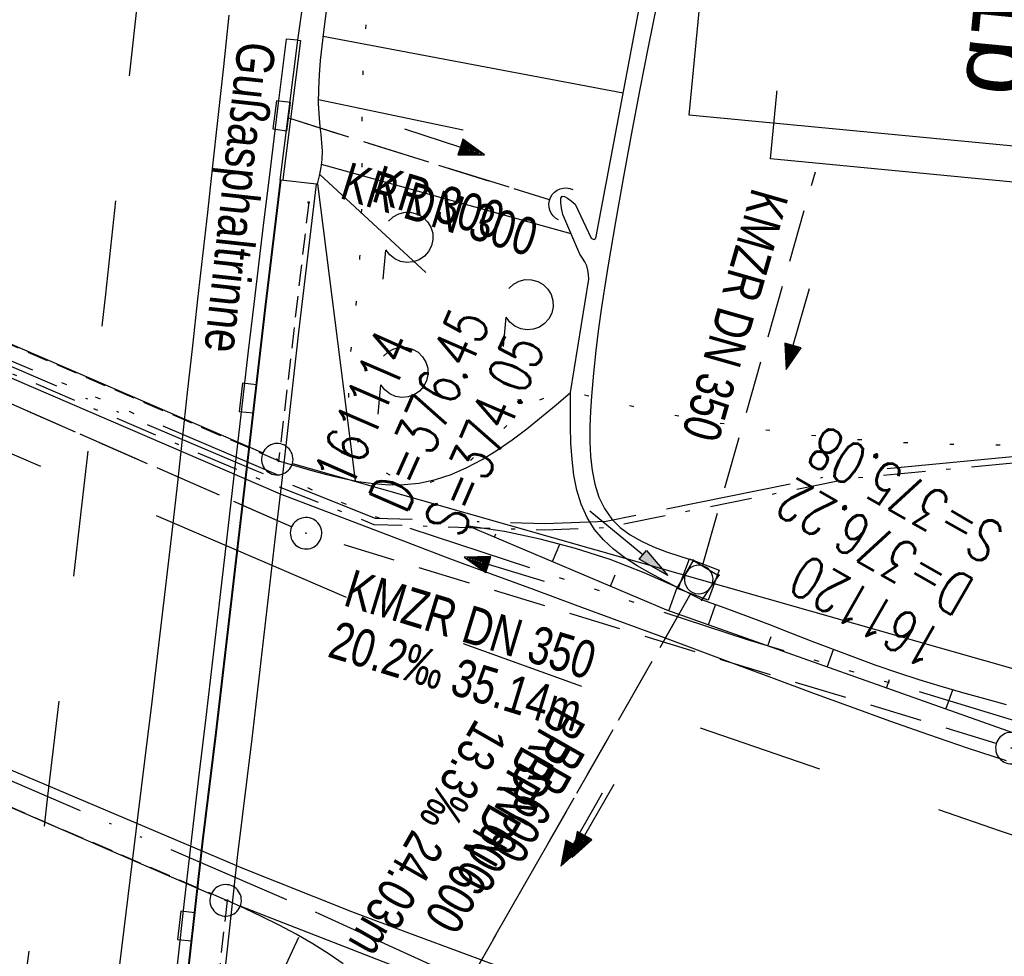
# Model space of a CAD drawing. Extents: x 510932 to 511602, y 463659 to 464636.
# Tile 42 of 81: x 511309 to 511356, y 464058 to 464103. Entities that reach past the tile are written whole.
import ezdxf

# ---------------------------------------------------------------- set-up
doc = ezdxf.new("R2010")
doc.units = 0
doc.header["$LTSCALE"] = 10
doc.header["$MEASUREMENT"] = 0
for name, pattern in [('ACAD_ISO13W100', [36, 12, -3, 12, -3, 0, -3, 0, -3]), ('ACAD_ISO14W100', [25.5, 12, -3, 0.5, -3, 0.5, -3, 0.5, -3]), ('AUSGEZOGEN', [0]), ('LT00', [0]), ('LT02', [0.4, 0.2, -0.2]), ('LT07', [0.22, 0.02, -0.2]), ('LT08', [0.42, 0.2, -0.1, 0.02, -0.1]), ('LT12', [0.4, 0.3, -0.1]), ('LT17', [0.15, 0.1, -0.05]), ('STRICHLINIE2', [0.375, 0.25, -0.125])]:
    doc.linetypes.add(name, pattern=pattern)
doc.layers.get('0').update_dxf_attribs({"linetype": 'LT00'})
for name, color, linetype in [('--EK_BW_TEXT_A', 20, 'LT00'), ('--EK_FBR', 1, 'LT00'), ('--EK_Halt-Pfeil', 4, 'LT00'), ('--EK_Haltung', 7, 'STRICHLINIE2'), ('--EK_Haltung-Text', 140, 'LT00'), ('--EK_Schacht-Text', 5, 'LT00'), ('--EL_DFK_AB_L', 21, 'LT00'), ('--EL_DFK_AB_P', 7, 'LT00'), ('--EL_Halt-Pfeil', 4, 'LT00'), ('--EL_Haltung', 182, 'STRICHLINIE2'), ('--EL_Haltung-Text', 182, 'LT00'), ('BW_TEXT_A', 20, 'AUSGEZOGEN'), ('DFK_AB_L', 21, 'LT00'), ('DFK_AB_P', 7, 'LT00'), ('DL', 182, 'LT12'), ('DL_PFEIL', 201, 'LT00'), ('DL_TEXT', 182, 'LT00'), ('GASLTG', 250, 'ACAD_ISO13W100'), ('GEHOELZ_SYMB', 252, 'Continuous'), ('PFEIL', 140, 'AUSGEZOGEN'), ('RINNE_TEXT', 11, 'Continuous'), ('TELEKOM', 210, 'ACAD_ISO14W100'), ('V104_AFBR_BAB', 250, 'LT00'), ('V104_BOESCH', 250, 'LT00'), ('V104_BOSCHUNG', 250, 'LT00'), ('V104_BR_KAPPE', 30, 'LT00'), ('V104_BR_WID', 30, 'LT17'), ('V104_GEHOELZ', 250, 'LT07'), ('V104_GRABEN', 250, 'LT00'), ('V104_H_BORD', 8, 'LT00'), ('V104_KA_MULD', 182, 'LT00'), ('V104_KA_PRUF', 182, 'LT00'), ('V104_LD_MARK', 250, 'LT00'), ('V104_LG_MARK', 250, 'LT02'), ('V104_MOENCH', 182, 'LT00'), ('V104_RINNE', 182, 'LT00'), ('V104_SINKK', 182, 'LT00'), ('V104_UK_DURCH', 182, 'LT00'), ('V104_VERDECKT', 253, 'LT00')]:
    doc.layers.add(name, color=color, linetype=linetype)
doc.styles.add('Arial', font='ARIAL.TTF')
doc.styles.add('Beschrift', font='ARIAL.TTF')
doc.styles.add('Haltungsbeschriftung', font='ARIAL.TTF', dxfattribs={"width": 0.75})
doc.styles.add('schachtbeschriftung', font='romans.shx', dxfattribs={"width": 0.75, "height": 2})

# ---------------------------------------------------------------- blocks, each defined once
blk = doc.blocks.new('SYMB0003')
at = {"color": 0, "linetype": 'ByBlock'}
for p, q in [((-0.015712, 0), (0.010166, 0.012015)), ((0, -0.021257), (-0.015712, 0)), ((0.010166, 0.012015), (0, -0.021257))]:
    blk.add_line(p, q, dxfattribs=at)
for points in [[(-0.031395, 0.499013), (-0.093691, 0.491144), (-0.154509, 0.475528), (-0.21289, 0.452414), (-0.267913, 0.422164), (-0.318712, 0.385257), (-0.364484, 0.342274), (-0.404509, 0.293893), (-0.438154, 0.240877), (-0.464888, 0.184062), (-0.484292, 0.124345), (-0.496058, 0.062667), (-0.5, 0)], [(0.5, 0), (0.496057, 0.062667), (0.484292, 0.124345), (0.464888, 0.184062), (0.438153, 0.240877), (0.404509, 0.293893), (0.364484, 0.342274), (0.318712, 0.385257), (0.267913, 0.422164), (0.21289, 0.452414), (0.154509, 0.475528), (0.093691, 0.491144), (0.031395, 0.499013), (-0.031395, 0.499013)], [(-0.5, 0), (-0.496058, -0.062667), (-0.484292, -0.124345), (-0.464888, -0.184062), (-0.438154, -0.240877), (-0.404509, -0.293893), (-0.364485, -0.342274), (-0.318712, -0.385257), (-0.267914, -0.422164), (-0.21289, -0.452414), (-0.154509, -0.475529), (-0.093691, -0.491144), (-0.031395, -0.499014), (0.031395, -0.499014)], [(0.031395, -0.499014), (0.093691, -0.491144), (0.154509, -0.475529), (0.21289, -0.452414), (0.267914, -0.422164), (0.318712, -0.385257), (0.364485, -0.342274), (0.404509, -0.293893), (0.438154, -0.240877), (0.464889, -0.184062), (0.484292, -0.124345), (0.496058, -0.062667), (0.5, 0)]]:
    blk.add_lwpolyline(points, dxfattribs=at)
blk = doc.blocks.new('Pfreil3')
at = {"layer": 'PFEIL'}
blk.add_hatch(color=256, dxfattribs=at).paths.add_polyline_path([(-1.549, 0.273), (-1.549, -0.273), (0, 0)])
for p, q in [((-1.549, 0), (-4.831, 0)), ((-1.549, -0.273), (-1.549, 0.273)), ((-1.549, 0.273), (0, 0)), ((0, 0), (-1.549, -0.273))]:
    blk.add_line(p, q, dxfattribs=at)
blk = doc.blocks.new('SYMB0011')
at = {"color": 0, "linetype": 'ByBlock'}
for p, q in [((0.5, 0), (-0.5, 0)), ((0, 0.5), (0, -0.5))]:
    blk.add_line(p, q, dxfattribs=at)
blk = doc.blocks.new('GEHOELZ_SYMB')
at = {"layer": 'GEHOELZ_SYMB'}
blk.add_line((0, 0), (1.4, 0), dxfattribs=at)
blk.add_lwpolyline([(-1.388, 0.017), (-1.612, 0.221), (-1.778, 0.474), (-1.876, 0.761), (-1.898, 1.063), (-1.844, 1.361), (-1.718, 1.636), (-1.526, 1.87), (-1.282, 2.05), (-1, 2.162), (-0.7, 2.2), (-0.4, 2.162), (-0.118, 2.05), (0.126, 1.87), (0.318, 1.636), (0.444, 1.361), (0.498, 1.063), (0.476, 0.761), (0.378, 0.474), (0.212, 0.221), (-0.012, 0.017)], dxfattribs=at)
blk = doc.blocks.new('SYMB0652')
at = {"color": 0, "linetype": 'ByBlock'}
blk.add_lwpolyline([(-0.15, -0.075), (0.15, -0.075), (0.15, 0.075), (-0.15, 0.075), (-0.15, -0.075)], dxfattribs=at)
blk = doc.blocks.new('SYMB1107')
at = {"color": 0, "linetype": 'ByBlock'}
for points in [[(-0.2, 0), (-0.196157, 0.039018), (-0.184776, 0.076537), (-0.166294, 0.111114), (-0.141421, 0.141421), (-0.111114, 0.166294), (-0.076537, 0.184776), (-0.039018, 0.196157), (0, 0.2)], [(0, 0.2), (0.039018, 0.196157), (0.076537, 0.184776), (0.111114, 0.166294), (0.141421, 0.141421), (0.166294, 0.111114), (0.184776, 0.076537), (0.196157, 0.039018), (0.2, 0)]]:
    blk.add_lwpolyline(points, dxfattribs=at)
blk = doc.blocks.new('SYMB1210')
at = {"color": 0, "linetype": 'ByBlock'}
blk.add_line((0.018815, -0.179014), (0.055623, -0.17119), dxfattribs=at)
for points in [[(-0.2, -0.2), (-0.2, 0.2), (0.2, 0.2), (0.2, -0.2), (-0.2, -0.2)], [(0.018815, 0.179014), (-0.018815, 0.179014), (-0.055623, 0.17119), (-0.09, 0.155885), (-0.120444, 0.133766), (-0.145623, 0.105801), (-0.164438, 0.073213), (-0.176067, 0.037424), (-0.18, 0)], [(0.18, 0), (0.176067, 0.037424), (0.164438, 0.073213), (0.145623, 0.105801), (0.120444, 0.133766), (0.09, 0.155885), (0.055623, 0.17119), (0.018815, 0.179014)], [(-0.18, 0), (-0.176067, -0.037424), (-0.164438, -0.073213), (-0.145623, -0.105801), (-0.120444, -0.133766), (-0.09, -0.155885), (-0.055623, -0.17119), (-0.018815, -0.179014), (0.018815, -0.179014)], [(0.055623, -0.17119), (0.09, -0.155885), (0.120444, -0.133766), (0.145623, -0.105801), (0.164438, -0.073213), (0.176067, -0.037424), (0.18, 0)]]:
    blk.add_lwpolyline(points, dxfattribs=at)
blk = doc.blocks.new('SYMB0070')
at = {"color": 0, "linetype": 'ByBlock'}
for p, q in [((-0.5, 0), (0.2, 0)), ((0.5, 0), (0.2, 0.1)), ((0.2, 0.1), (0.2, 0)), ((0.468, 0), (0.21, 0.086)), ((0.21, 0.086), (0.21, -0.086)), ((0.21, -0.086), (0.468, 0)), ((0.22, -0.072), (0.437, 0)), ((0.23, -0.058), (0.405, 0)), ((0.24, -0.045), (0.374, 0)), ((0.342, 0), (0.25, 0.031)), ((0.25, 0.031), (0.25, -0.031)), ((0.25, -0.031), (0.342, 0)), ((0.26, -0.017), (0.31, 0)), ((0.27, -0.003), (0.279, 0))]:
    blk.add_line(p, q, dxfattribs=at)
for points in [[(0.2, 0), (0.2, -0.1), (0.5, 0)], [(0.437, 0), (0.22, 0.072), (0.22, -0.072)], [(0.405, 0), (0.23, 0.058), (0.23, -0.058)], [(0.374, 0), (0.24, 0.045), (0.24, -0.045)], [(0.31, 0), (0.26, 0.017), (0.26, -0.017)], [(0.279, 0), (0.27, 0.003), (0.27, -0.003)]]:
    blk.add_lwpolyline(points, dxfattribs=at)

msp = doc.modelspace()

# ---------------------------------------------------------------- linework, layer by layer
at = {"layer": '--EK_FBR'}
for points in [[(511322.367, 464101.61), (511322.778, 464104.523), (511323.192, 464107.436), (511323.612, 464110.348), (511324.04, 464113.259), (511324.478, 464116.168), (511324.809, 464118.303), (511325.15, 464120.436), (511325.506, 464122.567), (511325.88, 464124.695), (511326.274, 464126.819), (511326.886, 464129.877), (511327.549, 464132.924), (511328.266, 464135.959), (511329.037, 464138.981), (511329.777, 464141.687)], [(511356.143, 464067.246), (511354.287, 464067.859), (511352.437, 464068.492), (511350.593, 464069.142), (511348.754, 464069.805), (511346.918, 464070.479), (511345.085, 464071.16), (511343.253, 464071.844), (511341.421, 464072.529), (511339.588, 464073.211), (511337.593, 464073.947), (511335.597, 464074.679), (511333.601, 464075.411), (511331.607, 464076.146), (511329.615, 464076.887), (511327.626, 464077.639), (511321.546, 464079.958)], [(511319.462, 464062.25), (511324.92, 464060.065), (511327.652, 464059.046), (511330.385, 464058.028), (511333.12, 464057.014), (511335.856, 464056.006), (511338.595, 464055.004), (511341.337, 464054.012), (511346.837, 464052.057), (511352.352, 464050.145), (511357.881, 464048.275), (511363.425, 464046.447), (511368.934, 464044.676), (511374.455, 464042.946), (511379.988, 464041.255), (511385.533, 464039.602)]]:
    msp.add_lwpolyline(points, dxfattribs=at)
at = {"layer": '--EK_FBR', "flags": 128}
for points in [[(511321.546, 464079.958), (511284.187, 464096.057)], [(511319.462, 464062.25), (511282.113, 464078.068)]]:
    msp.add_lwpolyline(points, dxfattribs=at)
at = {"layer": '--EK_Haltung'}
for p, q in [((511321.922, 464097.895), (511334.347, 464094.002)), ((511322.074, 464078.402), (511282.628, 464095.692)), ((511355.659, 464068.076), (511323.479, 464077.882)), ((511341.106, 464075.244), (511329.933, 464055.682))]:
    msp.add_line(p, q, dxfattribs=at)
at = {"layer": '--EL_DFK_AB_L'}
for p, q in [((511285.359, 464097.203), (511320.702, 464081.927)), ((511322.111, 464081.424), (511387.909, 464062.685)), ((511282.958, 464076.182), (511318.242, 464060.898)), ((511421.762, 464020.552), (511319.629, 464060.328))]:
    msp.add_line(p, q, dxfattribs=at)
at = {"layer": '--EL_Haltung'}
for p, q in [((511321.922, 464097.895), (511334.347, 464094.002)), ((511322.074, 464078.402), (511282.628, 464095.692)), ((511355.659, 464068.076), (511323.479, 464077.882)), ((511341.106, 464075.244), (511329.933, 464055.682))]:
    msp.add_line(p, q, dxfattribs=at)
at = {"layer": 'DFK_AB_L'}
for p, q in [((511285.359, 464097.203), (511320.702, 464081.927)), ((511322.111, 464081.424), (511387.909, 464062.685)), ((511282.958, 464076.182), (511318.242, 464060.898)), ((511421.762, 464020.552), (511319.629, 464060.328))]:
    msp.add_line(p, q, dxfattribs=at)
at = {"layer": 'DL'}
for p, q in [((511321.922, 464097.895), (511334.347, 464094.002)), ((511322.074, 464078.402), (511282.628, 464095.692)), ((511341.106, 464075.244), (511329.933, 464055.682))]:
    msp.add_line(p, q, dxfattribs=at)
at = {"layer": 'GASLTG', "ltscale": 0.05, "flags": 128}
msp.add_lwpolyline([(511156.85, 464172.33), (511182.149, 464155.666), (511188.881, 464151.097), (511208.053, 464139.308), (511227.608, 464127.811), (511256.651, 464111.374), (511273.592, 464101.917), (511284.03, 464096.59), (511320.32, 464081.1), (511326.058, 464078.82), (511334.144, 464078.56), (511337.059, 464078.679), (511348.592, 464081.007), (511403.283, 464086.266), (511444.104, 464079.507), (511456.103, 464077.179), (511460.298, 464064.258), (511460.764, 464061.115), (511461.812, 464059.369), (511465.015, 464055.833), (511468.86, 464051.991), (511476.083, 464048.267), (511486.568, 464044.192), (511507.191, 464038.837)], dxfattribs=at)
at = {"layer": 'GASLTG', "color": 80, "linetype": 'LT08', "flags": 128}
msp.add_lwpolyline([(511156.685, 464172.08), (511181.982, 464155.417), (511188.719, 464150.845), (511207.899, 464139.051), (511227.458, 464127.551), (511256.504, 464111.113), (511273.451, 464101.653), (511283.903, 464096.318), (511320.205, 464080.823), (511325.996, 464078.522), (511334.145, 464078.26), (511337.095, 464078.38), (511348.637, 464080.71), (511403.272, 464085.964), (511444.051, 464079.212), (511455.873, 464076.918), (511460.005, 464064.189), (511460.476, 464061.012), (511461.57, 464059.189), (511464.798, 464055.627), (511468.681, 464051.746), (511475.959, 464047.993), (511486.476, 464043.906), (511507.116, 464038.547)], dxfattribs=at)
at = {"layer": 'TELEKOM', "ltscale": 0.05, "flags": 128}
msp.add_lwpolyline([(511549.611, 464034.247), (511540.206, 464035.663), (511536.808, 464036.439), (511508.224, 464040.794), (511481.533, 464047.758), (511460.224, 464064.129), (511456.362, 464064.129), (511447.674, 464064.852), (511409.591, 464072.316), (511406.659, 464069.386), (511402.392, 464065.921), (511397.192, 464062.725), (511392.258, 464061.259), (511387.725, 464061.925), (511375.192, 464064.723), (511362.392, 464067.387), (511343.804, 464073.015), (511326.071, 464078.876), (511308.339, 464086.469), (511289.271, 464094.596), (511272.697, 464101.843), (511261.365, 464111.702), (511256.165, 464115.299), (511229.585, 464132.798), (511221.318, 464138.126), (511201.586, 464150.649), (511180.486, 464164.077), (511162.887, 464176.067), (511152.487, 464183.793), (511143.419, 464190.454), (511126.942, 464204.529), (511112.187, 464215.677), (511095.651, 464229.182), (511075.805, 464245.222), (511058.746, 464258.334), (511036.136, 464275.294), (511026.82, 464281.326), (511023.407, 464284.21), (511016.979, 464290.11), (511009.613, 464297.521), (511004.364, 464302.503), (510990.103, 464316.622)], dxfattribs=at)
at = {"layer": 'V104_AFBR_BAB'}
for points in [[(511322.367, 464101.61), (511322.778, 464104.523), (511323.192, 464107.436), (511323.612, 464110.348), (511324.04, 464113.259), (511324.478, 464116.168), (511324.809, 464118.303), (511325.15, 464120.436), (511325.506, 464122.567), (511325.88, 464124.695), (511326.274, 464126.819), (511326.886, 464129.877), (511327.549, 464132.924), (511328.266, 464135.959), (511329.037, 464138.981), (511329.777, 464141.687)], [(511356.143, 464067.246), (511354.287, 464067.859), (511352.437, 464068.492), (511350.593, 464069.142), (511348.754, 464069.805), (511346.918, 464070.479), (511345.085, 464071.16), (511343.253, 464071.844), (511341.421, 464072.529), (511339.588, 464073.211), (511337.593, 464073.947), (511335.597, 464074.679), (511333.601, 464075.411), (511331.607, 464076.146), (511329.615, 464076.887), (511327.626, 464077.639), (511321.546, 464079.958)], [(511319.462, 464062.25), (511324.92, 464060.065), (511327.652, 464059.046), (511330.385, 464058.028), (511333.12, 464057.014), (511335.856, 464056.006), (511338.595, 464055.004), (511341.337, 464054.012), (511346.837, 464052.057), (511352.352, 464050.145), (511357.881, 464048.275), (511363.425, 464046.447), (511368.934, 464044.676), (511374.455, 464042.946), (511379.988, 464041.255), (511385.533, 464039.602)]]:
    msp.add_lwpolyline(points, dxfattribs=at)
at = {"layer": 'V104_BOESCH'}
for points in [[(511323.314, 464094.752), (511323.404, 464095.141), (511323.48, 464095.531), (511323.529, 464095.922), (511323.54, 464096.314), (511323.521, 464096.707), (511323.484, 464097.101), (511323.439, 464097.497), (511323.399, 464097.892), (511323.362, 464098.58), (511323.364, 464099.267), (511323.398, 464099.953), (511323.456, 464100.639), (511323.53, 464101.324), (511323.612, 464102.009), (511323.969, 464104.874)], [(511321.444, 464081.553), (511322.211, 464081.324), (511322.976, 464081.102), (511323.738, 464080.898), (511324.496, 464080.718), (511325.246, 464080.572), (511325.989, 464080.468), (511326.722, 464080.414), (511327.444, 464080.419), (511328.152, 464080.49), (511328.926, 464080.655), (511329.683, 464080.905), (511330.425, 464081.229), (511331.155, 464081.618), (511331.875, 464082.064), (511332.585, 464082.556), (511333.288, 464083.085), (511333.985, 464083.643), (511334.679, 464084.22), (511335.371, 464084.805)], [(511340.466, 464075.509), (511338.878, 464076.218), (511337.255, 464076.841), (511335.6, 464077.376), (511333.92, 464077.823), (511332.218, 464078.179), (511330.5, 464078.445)], [(511383.439, 464060.614), (511378.974, 464061.746), (511363.202, 464066.489), (511356.712, 464068.486), (511339.954, 464074.435), (511330.5, 464078.445)], [(511356.151, 464069.919), (511355.107, 464070.206), (511354.064, 464070.498), (511353.025, 464070.799), (511351.991, 464071.114), (511350.962, 464071.446), (511349.936, 464071.8), (511348.915, 464072.171), (511347.899, 464072.555), (511346.885, 464072.946), (511345.872, 464073.34), (511344.858, 464073.732), (511343.842, 464074.117), (511342.737, 464074.523), (511341.63, 464074.922)], [(511324.533, 464057.567), (511323.865, 464058.04), (511323.086, 464058.535), (511322.29, 464058.992), (511321.481, 464059.418), (511320.662, 464059.822), (511319.837, 464060.21), (511319.008, 464060.59)]]:
    msp.add_lwpolyline(points, dxfattribs=at)
at = {"layer": 'V104_BOSCHUNG'}
for p, q in [((511337.88, 464099.077), (511323.583, 464101.772)), ((511330.25, 464097.311), (511323.359, 464098.762)), ((511335.4, 464092.369), (511323.503, 464095.682)), ((511323.425, 464095.204), (511328.476, 464090.529)), ((511323.314, 464094.752), (511325.103, 464080.606)), ((511331.743, 464077.917), (511331.811, 464078.078)), ((511334.505, 464076.746), (511334.858, 464077.584)), ((511337.277, 464075.57), (511337.497, 464076.121)), ((511340.058, 464074.398), (511340.454, 464075.514)), ((511341.939, 464073.73), (511342.284, 464074.687)), ((511344.766, 464072.727), (511344.931, 464073.184)), ((511347.593, 464071.723), (511347.894, 464072.557)), ((511350.42, 464070.72), (511350.567, 464071.125)), ((511353.247, 464069.716), (511353.58, 464070.637)), ((511318.199, 464049.777), (511322.416, 464058.837))]:
    msp.add_line(p, q, dxfattribs=at)
at = {"layer": 'V104_BR_KAPPE'}
msp.add_lwpolyline([(511316.129, 464048.359), (511317.835, 464048.159), (511318.884, 464057.12), (511319.514, 464062.783), (511320.19, 464068.306), (511321.294, 464077.808), (511321.702, 464081.292), (511322.423, 464087.682), (511323.266, 464094.744), (511321.556, 464094.934), (511320.821, 464088.88), (511319.989, 464081.57), (511318.476, 464068.593), (511317.839, 464063.44), (511317.174, 464057.459), (511316.129, 464048.359)], dxfattribs=at)
at = {"layer": 'V104_BR_WID'}
for points in [[(511322.887, 464093.87), (511321.452, 464081.557), (511284.644, 464097.495), (511286.026, 464109.848)], [(511280.937, 464064.365), (511282.29, 464076.455), (511319.008, 464060.59), (511317.626, 464048.737)]]:
    msp.add_lwpolyline(points, dxfattribs=at)
at = {"layer": 'V104_GEHOELZ', "flags": 128}
msp.add_lwpolyline([(511359.993, 464082.404), (511361.333, 464082.476), (511362.661, 464082.573), (511363.98, 464082.699), (511365.292, 464082.86), (511366.6, 464083.061), (511367.907, 464083.308), (511369.215, 464083.606), (511370.527, 464083.959), (511371.844, 464084.373), (511373.17, 464084.854), (511374.508, 464085.407), (511375.858, 464086.036), (511377.225, 464086.747), (511378.61, 464087.546), (511380.017, 464088.438), (511381.447, 464089.427), (511382.448, 464090.168), (511383.459, 464090.95), (511384.476, 464091.763), (511385.497, 464092.599), (511386.517, 464093.45), (511387.535, 464094.307), (511388.546, 464095.161), (511389.549, 464096.003), (511390.539, 464096.826), (511391.513, 464097.619), (511392.47, 464098.376), (511393.405, 464099.086), (511394.315, 464099.741), (511395.198, 464100.333), (511396.05, 464100.853), (511396.869, 464101.292), (511397.65, 464101.642), (511398.392, 464101.894), (511399.091, 464102.039), (511399.743, 464102.069), (511400.347, 464101.975), (511400.898, 464101.748), (511401.393, 464101.38), (511401.831, 464100.862), (511402.109, 464100.394), (511402.359, 464099.854), (511402.586, 464099.253), (511402.795, 464098.602), (511402.991, 464097.91), (511403.176, 464097.189), (511403.357, 464096.448), (511403.536, 464095.698), (511403.72, 464094.951), (511403.912, 464094.215), (511404.117, 464093.502), (511404.345, 464092.798), (511404.585, 464092.122), (511404.832, 464091.465), (511405.08, 464090.82), (511405.323, 464090.179), (511405.555, 464089.533), (511405.77, 464088.876), (511405.963, 464088.199), (511406.128, 464087.495), (511406.259, 464086.756), (511406.35, 464085.973), (511406.396, 464085.139), (511406.397, 464084.432), (511406.374, 464083.7), (511406.333, 464082.956), (511406.284, 464082.212), (511406.235, 464081.481), (511406.193, 464080.776), (511406.166, 464080.11), (511406.163, 464079.495), (511406.193, 464078.944), (511406.261, 464078.469), (511406.378, 464078.083), (511406.551, 464077.8), (511406.789, 464077.631), (511407.078, 464077.585), (511407.424, 464077.644), (511407.816, 464077.798), (511408.246, 464078.035), (511408.705, 464078.347), (511409.182, 464078.723), (511409.67, 464079.152), (511410.159, 464079.625), (511410.639, 464080.131), (511411.102, 464080.66), (511411.539, 464081.202), (511411.939, 464081.746), (511412.438, 464082.516), (511412.853, 464083.273), (511413.194, 464084.02), (511413.47, 464084.76), (511413.69, 464085.497), (511413.863, 464086.232), (511413.999, 464086.969), (511414.106, 464087.712), (511414.194, 464088.462), (511414.303, 464089.585), (511414.397, 464090.726), (511414.481, 464091.882), (511414.562, 464093.048), (511414.647, 464094.219), (511414.741, 464095.39), (511414.926, 464097.301), (511415.149, 464099.203), (511415.406, 464101.095), (511415.69, 464102.979), (511415.998, 464104.856), (511416.325, 464106.728), (511416.665, 464108.594), (511417.015, 464110.458), (511417.369, 464112.319), (511417.723, 464114.178), (511418.072, 464116.038), (511418.411, 464117.898), (511418.736, 464119.761), (511419.041, 464121.626), (511419.322, 464123.496), (511419.574, 464125.372), (511419.774, 464127.064), (511419.951, 464128.761), (511420.109, 464130.462), (511420.253, 464132.165), (511420.387, 464133.87), (511420.515, 464135.577), (511420.642, 464137.284), (511420.771, 464138.99), (511420.908, 464140.694), (511421.055, 464142.397), (511421.219, 464144.096), (511421.403, 464145.791), (511421.61, 464147.482), (511421.847, 464149.167), (511422.057, 464150.505), (511422.282, 464151.839), (511422.517, 464153.172), (511422.755, 464154.505), (511422.991, 464155.838), (511423.22, 464157.173), (511423.435, 464158.512), (511423.63, 464159.854), (511423.801, 464161.203), (511423.941, 464162.558), (511424.044, 464163.921), (511424.106, 464165.294), (511424.12, 464166.677), (511424.08, 464168.072), (511424.016, 464169.07), (511423.918, 464170.069), (511423.786, 464171.062), (511423.614, 464172.042), (511423.402, 464173.004), (511423.145, 464173.941), (511422.841, 464174.847), (511422.487, 464175.716), (511422.08, 464176.541), (511421.491, 464177.511), (511420.818, 464178.406), (511420.067, 464179.233), (511419.243, 464179.995), (511418.351, 464180.698), (511417.396, 464181.347), (511416.383, 464181.947), (511415.316, 464182.502), (511414.202, 464183.018), (511413.044, 464183.5), (511411.849, 464183.952), (511410.62, 464184.38), (511409.363, 464184.788), (511408.083, 464185.181), (511406.786, 464185.565), (511405.475, 464185.944), (511404.156, 464186.323), (511402.834, 464186.707), (511401.514, 464187.102), (511400.214, 464187.505), (511398.922, 464187.915), (511397.638, 464188.326), (511396.362, 464188.728), (511395.096, 464189.115), (511393.84, 464189.479), (511392.594, 464189.813), (511391.36, 464190.109), (511390.137, 464190.36), (511388.927, 464190.558), (511387.73, 464190.695), (511386.547, 464190.765), (511385.378, 464190.759), (511384.224, 464190.67), (511383.086, 464190.491), (511381.964, 464190.214), (511380.858, 464189.831), (511379.77, 464189.336), (511378.701, 464188.72), (511377.838, 464188.122), (511376.986, 464187.447), (511376.146, 464186.705), (511375.316, 464185.905), (511374.496, 464185.056), (511373.684, 464184.168), (511372.881, 464183.249), (511372.084, 464182.31), (511371.294, 464181.359), (511370.51, 464180.406), (511369.731, 464179.459), (511368.956, 464178.529), (511368.184, 464177.624), (511367.415, 464176.754), (511366.648, 464175.929), (511365.882, 464175.157), (511365.116, 464174.447), (511364.35, 464173.81), (511363.582, 464173.254), (511362.813, 464172.788), (511362.041, 464172.423), (511361.266, 464172.166), (511360.486, 464172.029), (511359.701, 464172.019), (511358.911, 464172.146), (511358.114, 464172.419), (511357.31, 464172.848), (511357.015, 464173.044), (511356.719, 464173.252), (511356.425, 464173.465), (511355.761, 464173.935), (511355.099, 464174.386), (511354.432, 464174.823), (511353.754, 464175.248), (511353.06, 464175.667), (511352.344, 464176.083), (511351.6, 464176.501), (511351.181, 464176.729), (511350.755, 464176.947), (511350.327, 464177.145), (511349.899, 464177.31), (511349.475, 464177.433), (511349.059, 464177.501), (511348.654, 464177.504), (511348.204, 464177.416), (511347.773, 464177.238), (511347.36, 464176.98), (511346.963, 464176.656), (511346.582, 464176.276), (511346.215, 464175.853), (511345.862, 464175.398), (511345.522, 464174.923), (511345.193, 464174.439), (511344.39, 464173.2), (511343.65, 464171.98), (511342.966, 464170.776), (511342.332, 464169.585), (511341.742, 464168.403), (511341.189, 464167.228), (511340.667, 464166.055), (511340.171, 464164.883), (511339.692, 464163.706), (511339.225, 464162.523), (511338.765, 464161.331), (511338.1, 464159.586), (511337.437, 464157.817), (511336.779, 464156.027), (511336.129, 464154.218), (511335.491, 464152.395), (511334.866, 464150.561), (511334.259, 464148.718), (511333.673, 464146.87), (511332.8, 464143.967), (511331.988, 464141.06), (511331.24, 464138.145), (511330.556, 464135.224), (511329.941, 464132.293), (511329.396, 464129.354), (511329.111, 464127.639), (511328.846, 464125.921), (511328.598, 464124.199), (511328.361, 464122.473), (511328.132, 464120.744), (511327.907, 464119.011), (511327.68, 464117.274), (511327.448, 464115.534), (511327.207, 464113.79), (511326.952, 464112.042), (511326.742, 464110.679), (511326.528, 464109.316), (511326.317, 464107.954), (511326.114, 464106.597), (511325.927, 464105.245), (511325.762, 464103.902), (511325.626, 464102.568), (511325.526, 464101.247), (511325.472, 464100.16), (511325.441, 464099.078), (511325.426, 464097.996), (511325.421, 464096.911), (511325.419, 464095.817), (511325.414, 464094.711), (511325.399, 464093.587), (511325.369, 464092.44), (511325.316, 464091.267), (511325.235, 464090.063), (511325.118, 464088.823), (511325.037, 464088.111), (511324.953, 464087.394), (511324.875, 464086.676), (511324.815, 464085.965), (511324.781, 464085.267), (511324.785, 464084.589), (511324.835, 464083.936), (511324.942, 464083.316), (511325.115, 464082.734), (511325.366, 464082.198), (511325.703, 464081.714), (511326.137, 464081.287), (511326.492, 464081.033), (511326.885, 464080.818), (511327.302, 464080.65), (511327.73, 464080.539), (511328.156, 464080.493), (511328.688, 464080.539), (511329.2, 464080.691), (511329.693, 464080.933), (511330.172, 464081.248), (511330.639, 464081.62), (511331.097, 464082.033), (511331.55, 464082.469), (511332.002, 464082.912), (511332.454, 464083.345), (511332.91, 464083.752), (511333.374, 464084.117), (511333.848, 464084.422), (511334.336, 464084.651), (511334.841, 464084.787), (511335.365, 464084.814), (511335.691, 464084.775), (511336.021, 464084.705), (511336.355, 464084.622), (511338.331, 464084.151), (511340.317, 464083.738), (511342.31, 464083.382), (511344.306, 464083.08), (511346.303, 464082.831), (511348.297, 464082.633), (511350.283, 464082.483), (511352.26, 464082.381), (511354.222, 464082.324), (511356.168, 464082.31), (511358.093, 464082.337), (511359.993, 464082.404)], dxfattribs=at)
at = {"layer": 'V104_GRABEN'}
for points in [[(511335.588, 464093.782), (511336.354, 464092.164), (511336.438, 464092.111), (511336.509, 464092.097), (511336.558, 464092.152), (511336.593, 464092.251), (511339.914, 464109.864), (511340.604, 464113.466), (511341.293, 464117.067), (511341.976, 464120.669), (511342.653, 464124.271), (511343.322, 464127.873), (511343.978, 464131.477), (511344.622, 464135.081), (511344.965, 464137.036), (511345.309, 464138.992), (511345.656, 464140.947)], [(511339.493, 464103.393), (511339.073, 464101.287), (511338.661, 464099.187), (511338.261, 464097.096), (511337.875, 464095.017), (511337.507, 464092.95), (511337.161, 464090.9), (511336.999, 464089.891), (511336.846, 464088.878), (511336.704, 464087.853), (511336.575, 464086.809), (511336.463, 464085.736), (511336.369, 464084.627), (511336.322, 464083.913), (511336.293, 464083.193), (511336.29, 464082.475), (511336.322, 464081.769), (511336.399, 464081.086), (511336.529, 464080.436), (511336.722, 464079.827), (511336.986, 464079.272), (511337.331, 464078.778), (511337.738, 464078.374), (511338.214, 464078.025), (511338.747, 464077.723), (511339.327, 464077.458), (511339.941, 464077.221), (511340.578, 464077.002), (511341.227, 464076.793)], [(511334.996, 464093.302), (511334.939, 464093.603), (511334.903, 464093.871), (511334.905, 464094.071), (511334.965, 464094.17), (511335.072, 464094.157), (511335.221, 464094.072), (511335.398, 464093.939), (511335.588, 464093.782)], [(511340.466, 464075.509), (511339.81, 464075.845), (511339.165, 464076.189), (511338.544, 464076.547), (511337.957, 464076.927), (511337.416, 464077.336), (511336.932, 464077.782), (511336.517, 464078.271), (511336.158, 464078.85), (511335.881, 464079.48), (511335.675, 464080.156), (511335.53, 464080.871), (511335.437, 464081.619), (511335.385, 464082.393), (511335.363, 464083.186), (511335.362, 464083.992), (511335.371, 464084.805), (511336.236, 464090.209), (511336.222, 464090.427), (511336.194, 464090.64), (511336.14, 464090.844), (511336.052, 464091.037), (511335.938, 464091.22), (511335.811, 464091.398), (511334.996, 464093.302)]]:
    msp.add_lwpolyline(points, dxfattribs=at)
at = {"layer": 'V104_H_BORD'}
msp.add_lwpolyline([(511322.367, 464101.61), (511322.5, 464101.592), (511321.658, 464094.961)], dxfattribs=at)
at = {"layer": 'V104_LD_MARK'}
msp.add_lwpolyline([(511310.429, 464029.588), (511311.304, 464036.607), (511312.174, 464043.625), (511313.04, 464050.645), (511313.904, 464057.664), (511314.767, 464064.684), (511315.097, 464067.377), (511315.426, 464070.07), (511315.75, 464072.763), (511316.069, 464075.457), (511316.38, 464078.152), (511316.629, 464080.371), (511316.874, 464082.591), (511317.117, 464084.811), (511317.36, 464087.031), (511317.606, 464089.251), (511317.839, 464091.324), (511318.073, 464093.397), (511318.307, 464095.47), (511318.578, 464097.911), (511318.842, 464100.352), (511319.098, 464102.794)], dxfattribs=at)
at = {"layer": 'V104_LG_MARK', "ltscale": 3, "flags": 128}
for points in [[(511257.153, 463683.858), (511257.551, 463686.35), (511258.249, 463690.727), (511258.946, 463695.104), (511259.705, 463699.866), (511260.465, 463704.628), (511261.223, 463709.39), (511261.979, 463714.153), (511262.731, 463718.916), (511263.66, 463724.84), (511264.582, 463730.764), (511265.5, 463736.689), (511266.415, 463742.615), (511267.689, 463750.887), (511268.96, 463759.16), (511270.227, 463767.433), (511271.096, 463773.121), (511271.962, 463778.81), (511272.826, 463784.499), (511273.686, 463790.189), (511274.86, 463798.002), (511276.026, 463805.817), (511277.181, 463813.633), (511278.315, 463821.384), (511279.438, 463829.136), (511280.548, 463836.89), (511281.261, 463841.922), (511281.969, 463846.956), (511282.674, 463851.989), (511283.375, 463857.023), (511284.074, 463862.058), (511285.127, 463869.66), (511286.177, 463877.263), (511287.224, 463884.866), (511288.029, 463890.732), (511288.83, 463896.599), (511289.626, 463902.467), (511290.416, 463908.335), (511291.204, 463914.239), (511291.986, 463920.144), (511292.763, 463926.049), (511293.537, 463931.955), (511294.595, 463940.058), (511295.649, 463948.161), (511296.701, 463956.264), (511297.358, 463961.333), (511298.012, 463966.402), (511298.664, 463971.472), (511299.31, 463976.542), (511299.951, 463981.613), (511300.386, 463985.089), (511300.819, 463988.565), (511301.251, 463992.042), (511301.683, 463995.518), (511302.116, 463998.994), (511302.721, 464003.817), (511303.331, 464008.64), (511303.942, 464013.462), (511304.554, 464018.285), (511305.166, 464023.107), (511305.937, 464029.212), (511306.706, 464035.318), (511307.472, 464041.424), (511308.236, 464047.53), (511308.686, 464051.136), (511309.135, 464054.742), (511309.581, 464058.349), (511310.024, 464061.956), (511310.461, 464065.564), (511311.258, 464072.271), (511312.034, 464078.98), (511312.432, 464082.487), (511312.825, 464085.995), (511313.214, 464089.504), (511313.753, 464094.411), (511314.287, 464099.318), (511314.817, 464104.226), (511315.168, 464107.49)], [(511358.601, 464062.991), (511355.852, 464063.903), (511338.944, 464069.703), (511327.732, 464073.734), (511321.149, 464076.558)]]:
    msp.add_lwpolyline(points, dxfattribs=at)
at = {"layer": 'V104_MOENCH'}
msp.add_lwpolyline([(511341.227, 464076.793), (511342.426, 464076.089), (511341.63, 464074.922), (511340.466, 464075.509), (511341.227, 464076.793)], dxfattribs=at)
at = {"layer": 'V104_RINNE'}
msp.add_line((511321.529, 464094.932), (511322.367, 464101.61), dxfattribs=at)
msp.add_lwpolyline([(511322.367, 464101.61), (511321.811, 464101.656), (511321.403, 464098.355), (511320.996, 464095.053), (511320.75, 464093.043), (511320.506, 464091.033), (511320.266, 464089.022), (511320.006, 464086.8), (511319.751, 464084.578), (511319.497, 464082.356), (511319.244, 464080.133), (511318.989, 464077.911), (511318.655, 464075.043), (511318.317, 464072.176), (511317.978, 464069.309), (511317.64, 464066.442), (511317.305, 464063.575), (511316.958, 464060.552), (511316.615, 464057.529)], dxfattribs=at)
at = {"layer": 'V104_RINNE', "flags": 128}
msp.add_lwpolyline([(511321.529, 464094.932), (511320.794, 464088.881), (511319.962, 464081.571), (511318.449, 464068.594), (511317.812, 464063.441), (511317.147, 464057.46), (511316.102, 464048.36)], dxfattribs=at)
at = {"layer": 'V104_VERDECKT', "flags": 128}
for points in [[(511321.546, 464079.958), (511284.187, 464096.057)], [(511319.462, 464062.25), (511282.113, 464078.068)]]:
    msp.add_lwpolyline(points, dxfattribs=at)
at = {"layer": 'V104_VERDECKT', "linetype": 'LT02', "ltscale": 3, "flags": 128}
msp.add_lwpolyline([(511321.149, 464076.558), (511283.787, 464092.588)], dxfattribs=at)

# ---------------------------------------------------------------- block references
at = {"layer": '--EK_Halt-Pfeil', "zscale": 4}
for p, xscale, yscale, rotation in [((511329.356, 464096.757), 4.000000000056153, 3.999999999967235, 342.1394050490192), ((511346.188, 464087.821), 4.000000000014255, 4.000000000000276, 254.0158090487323), ((511332.215, 464076.377), 3.999999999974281, 4, 163.0531800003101), ((511336.432, 464064.381), 4.000000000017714, 4, 240.2641299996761)]:
    msp.add_blockref('SYMB0070', p, dxfattribs=dict(at, xscale=xscale, yscale=yscale, rotation=rotation))
at = {"layer": '--EL_DFK_AB_P', "xscale": 1.500000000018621, "yscale": 1.5, "zscale": 1.5, "rotation": 264.7377099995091}
for p in [(511321.39, 464081.63), (511318.93, 464060.6)]:
    msp.add_blockref('SYMB0003', p, dxfattribs=at)
at = {"layer": '--EL_Halt-Pfeil', "zscale": 4}
for p, xscale, yscale, rotation in [((511329.356, 464096.757), 4.000000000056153, 3.999999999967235, 342.1394050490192), ((511346.188, 464087.821), 4.000000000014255, 4.000000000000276, 254.0158090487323), ((511332.215, 464076.377), 3.999999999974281, 4, 163.0531800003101), ((511336.432, 464064.381), 4.000000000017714, 4, 240.2641299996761)]:
    msp.add_blockref('SYMB0070', p, dxfattribs=dict(at, xscale=xscale, yscale=yscale, rotation=rotation))
at = {"layer": 'DFK_AB_P', "xscale": 1.500000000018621, "yscale": 1.5, "zscale": 1.5, "rotation": 264.7377099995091}
for p in [(511321.39, 464081.63), (511318.93, 464060.6)]:
    msp.add_blockref('SYMB0003', p, dxfattribs=at)
at = {"layer": 'DL_PFEIL', "zscale": 4}
for p, xscale, yscale, rotation in [((511329.356, 464096.757), 4.000000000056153, 3.999999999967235, 342.1394050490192), ((511335.89, 464063.972), 4.000000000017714, 4, 240.2641299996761)]:
    msp.add_blockref('SYMB0070', p, dxfattribs=dict(at, xscale=xscale, yscale=yscale, rotation=rotation))
at = {"layer": 'GEHOELZ_SYMB', "rotation": 264.7376999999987}
for p in [(511326.552, 464091.601), (511332.28, 464088.393), (511326.314, 464085.167)]:
    msp.add_blockref('GEHOELZ_SYMB', p, dxfattribs=at)
at = {"layer": 'PFEIL', "rotation": 320.3725013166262}
msp.add_blockref('Pfreil3', (511340.005, 464076.079), dxfattribs=at)
at = {"layer": 'V104_BR_WID', "xscale": 0.09999999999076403, "yscale": 0.09999999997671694, "zscale": 0.1, "rotation": 264.4992000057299}
for p in [(511322.887, 464093.87), (511321.451, 464081.556), (511319.008, 464060.59)]:
    msp.add_blockref('SYMB0011', p, dxfattribs=at)
at = {"layer": 'V104_KA_MULD', "xscale": 3.799999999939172, "yscale": 3.799999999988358, "zscale": 3.8, "rotation": 159.3346014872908}
msp.add_blockref('SYMB1210', (511341.478, 464075.895), dxfattribs=at)
at = {"layer": 'V104_KA_PRUF', "xscale": 1.499999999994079, "yscale": 1.5, "zscale": 1.5, "rotation": 264.4991999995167}
for p in [(511322.761, 464078.101), (511356.376, 464067.857)]:
    msp.add_blockref('SYMB0003', p, dxfattribs=at)
at = {"layer": 'V104_MOENCH', "xscale": 0.09999999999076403, "yscale": 0.09999999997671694, "zscale": 0.1, "rotation": 264.4992000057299}
for p in [(511341.227, 464076.793), (511342.426, 464076.089), (511340.466, 464075.509), (511341.63, 464074.922)]:
    msp.add_blockref('SYMB0011', p, dxfattribs=at)
at = {"layer": 'V104_SINKK', "yscale": 4.5, "zscale": 4.5}
for p, xscale, rotation in [((511321.6, 464098.001), 4.499999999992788, 262.9760138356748), ((511319.988, 464084.542), 4.499999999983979, 263.4946793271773), ((511317.051, 464059.373), 4.499999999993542, 263.5488317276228)]:
    msp.add_blockref('SYMB0652', p, dxfattribs=dict(at, xscale=xscale, rotation=rotation))
at = {"layer": 'V104_UK_DURCH', "xscale": 4.000000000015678, "yscale": 4, "zscale": 4, "rotation": 64.38964537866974}
msp.add_blockref('SYMB1107', (511335.134, 464093.762), dxfattribs=at)

# ---------------------------------------------------------------- texts
at = {"layer": '--EK_Haltung-Text', "style": 'Haltungsbeschriftung', "width": 0.75}
for s, rotation, p in [('KR DN 300', 342.8266, (511324.303, 464094.095)), ('KMZR DN 350', 254.0158, (511344.038, 464094.625)), ('KMZR DN 350', -16.9468, (511324.476, 464074.681)), ('20.2‰ 35.14m', -16.9468, (511323.729, 464072.232)), ('13.3‰ 24.03m', -119.7359, (511330.864, 464069.319)), ('BR DN 600', -119.7359, (511333.086, 464068.049))]:
    msp.add_text(s, height=1.8, rotation=rotation, dxfattribs=at).set_placement(p)
at = {"layer": '--EK_Schacht-Text', "style": 'schachtbeschriftung', "width": 0.75}
for s, rotation, p in [('D=376.45', 66.3299, (511327.528, 464078.959)), ('161114', 66.3299, (511324.891, 464080.115)), ('S=374.05', 66.3299, (511330.166, 464077.803)), ('S=375.08', -209.7359, (511356.156, 464078.318)), ('D=376.22', -209.7359, (511354.727, 464075.818)), ('161120', -209.7359, (511353.299, 464073.317))]:
    msp.add_text(s, height=2, rotation=rotation, dxfattribs=at).set_placement(p)
at = {"layer": '--EL_Haltung-Text', "style": 'Haltungsbeschriftung', "width": 0.75}
for s, rotation, p in [('KR DN 300', 342.8266, (511324.303, 464094.095)), ('KMZR DN 350', 254.0158, (511344.038, 464094.625)), ('KMZR DN 350', -16.9468, (511324.476, 464074.681)), ('BR DN 600', -119.7359, (511334.574, 464070.01))]:
    msp.add_text(s, height=1.8, rotation=rotation, dxfattribs=at).set_placement(p)
at = {"layer": 'DL_TEXT', "style": 'Haltungsbeschriftung', "width": 0.75}
for s, rotation, p in [('KR 300', 342.8266, (511325.814, 464093.949)), ('BR 600', -119.7359, (511334.561, 464068.578))]:
    msp.add_text(s, height=1.8, rotation=rotation, dxfattribs=at).set_placement(p)
at = {"layer": 'RINNE_TEXT', "insert": (511318.988, 464101.649), "char_height": 1.8, "attachment_point": 7, "rotation": 263.7539, "style": 'Arial'}
msp.add_mtext('{\\W0.8;Gußasphaltrinne}', dxfattribs=at)

# ---------------------------------------------------------------- next in the draw order: texts
at = {"layer": 'BW_TEXT_A', "insert": (511384.535, 464132.44), "char_height": 2, "width": 37.55462, "attachment_point": 1, "rotation": 264.4992, "style": 'Beschrift', "bg_fill": 3, "box_fill_scale": 1.5, "bg_fill_color": 256, "bg_fill_transparency": 0}
msp.add_mtext('\\pt20;{\\Funir_o|c0;\\H1.75x;6638764\\fArial|b0|i0|c238|p34;\\H0.5714x;\\P\\ptz;\\H1.75x;BW N_93_B\\fArial|b0|i0|c0|p34;161b\\fArial|b0|i0|c238|p34;\\W0.8;\\P\\H0.3714x;\\W1;\\P\\fArial|b0|i0|c0|p34;\\H1.924x;Unterführung der Bundesstraße B 85\\fArial|b0|i0|c238|p34;\\W0.9;\\P\\H0.1999x;\\W1;\\P\\pt8,20;\\H3.602x;K\\fArial|b0|i0|c0|p34;m^I^I\\fArial|b0|i0|c238|p34;1\\fArial|b0|i0|c0|p34;61.453\\fArial|b0|i0|c238|p34;\\PBw.Wi\\fArial|b0|i0|c0|p34;.^I^I118.84\\fArial|b0|i0|c238|p34; gon\\PL.W.^I\\fArial|b0|i0|c0|p34;^I20.25\\fArial|b0|i0|c238|p34; m\\P\\fArial|b0|i0|c0|p34;L.H.^I^I\\fArial|b0|i0|c238|p34;4.\\fArial|b0|i0|c0|p34;85\\fArial|b0|i0|c238|p34; m}', dxfattribs=at)

# ---------------------------------------------------------------- next in the draw order: linework, layer by layer
at = {"layer": '--EK_Haltung'}
msp.add_line((511341.691, 464076.653), (511347.035, 464095.328), dxfattribs=at)
at = {"layer": '--EL_Haltung'}
msp.add_line((511341.691, 464076.653), (511347.035, 464095.328), dxfattribs=at)
at = {"layer": 'BW_TEXT_A'}
msp.add_lwpolyline([(511387.693, 464135.1), (511383.564, 464092.233), (511344.903, 464095.956), (511349.032, 464138.824)], close=True, dxfattribs=at)

# ---------------------------------------------------------------- next in the draw order: texts
at = {"layer": '--EK_BW_TEXT_A', "insert": (511361.282, 464136.387), "char_height": 2, "width": 37.55462, "attachment_point": 1, "rotation": 264.4992, "style": 'Beschrift', "bg_fill": 3, "box_fill_scale": 1.5, "bg_fill_color": 256, "bg_fill_transparency": 0}
msp.add_mtext('{\\fArial|b0|i0|c238|p34;\\H1.7499x;BW N_93_B\\fArial|b0|i0|c0|p34;161b\\fArial|b0|i0|c238|p34;\\W0.8;\\P\\H0.3714x;\\W1;\\P\\fArial|b0|i0|c0|p34;\\H1.924x;Unterführung der Bundesstraße B 85}', dxfattribs=at)

# ---------------------------------------------------------------- next in the draw order: linework, layer by layer
at = {"layer": '--EK_BW_TEXT_A'}
msp.add_lwpolyline([(511364.44, 464139.048), (511360.312, 464096.18), (511341.026, 464098.037), (511345.155, 464140.905)], close=True, dxfattribs=at)
at = {"layer": 'GASLTG', "ltscale": 0.05, "flags": 128}
msp.add_lwpolyline([(511203.463, 464214.48), (511201.616, 464203.803), (511199.401, 464193.283), (511199.332, 464192.908), (511196.839, 464179.254), (511182.466, 464184.455), (511179.131, 464178.023), (511178.158, 464178.578), (511177.278, 464179.225), (511170.736, 464169.533), (511170.504, 464169.764), (511165.406, 464160.955), (511160.357, 464153.457), (511178.099, 464141.767), (511195.763, 464129.156), (511214.029, 464115.344), (511220.95, 464110.411), (511230.909, 464102.589), (511240.79, 464097.391), (511263.772, 464086.457), (511282.479, 464077.605), (511323.407, 464059.961), (511351.803, 464047.017), (511381.532, 464036.245), (511418.745, 464023.591), (511468.265, 464014.102), (511492.148, 464010.726), (511494.01, 464010.376), (511507.292, 464008.514)], dxfattribs=at)

doc.saveas('drawing.dxf')
